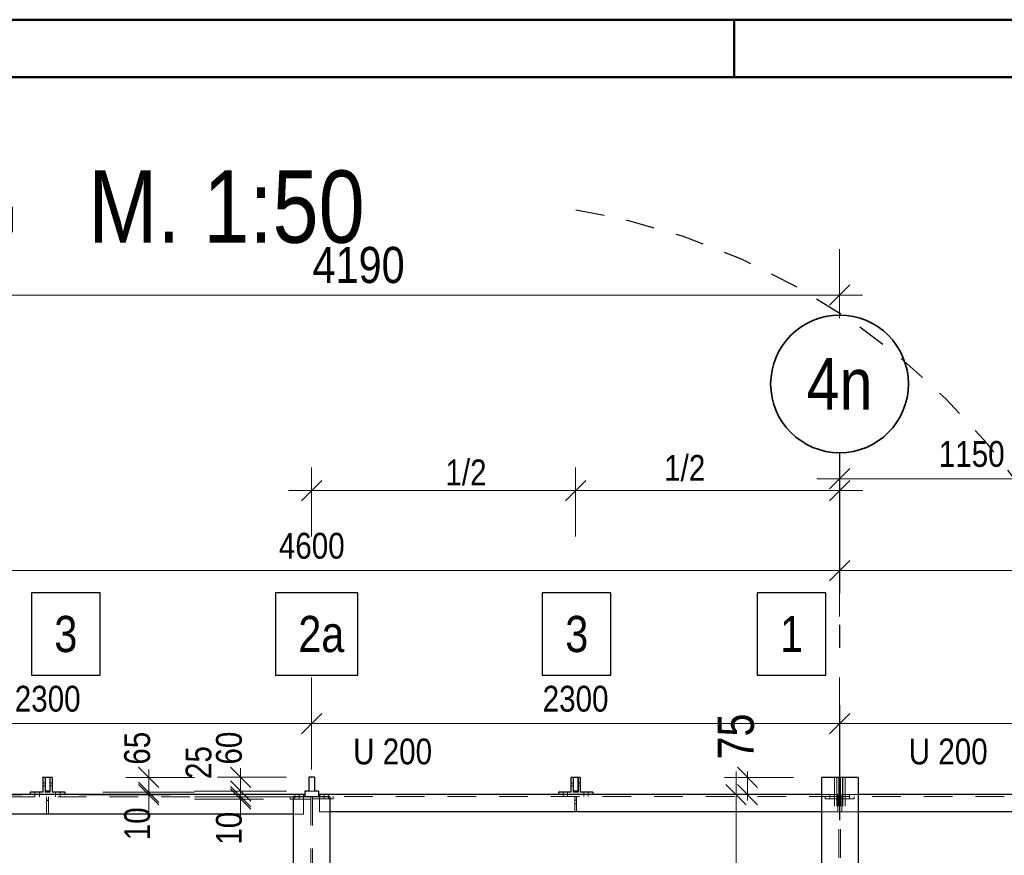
# Model space of a CAD drawing. Header units: millimetres. Extents: x 0 to 96, y -6 to 70.6.
# Tile 53 of 138: x 7.4 to 11.7, y 38.4 to 42. Entities that reach past the tile are written whole.
import ezdxf
from ezdxf.enums import TextEntityAlignment as Align

# ---------------------------------------------------------------- set-up
doc = ezdxf.new("R2010")
doc.units = ezdxf.units.MM
doc.linetypes.add('DASHDOTX2', pattern=[2, 1, -0.5, 0, -0.5])
doc.linetypes.add('HIDDEN', pattern=[0.375, 0.25, -0.125])
doc.layers.add('Achsen', color=7, linetype='Continuous', lineweight=20)
doc.styles.add('Arial Narrow', font='ARIALN.TTF')
doc.dimstyles.new('Arch_Strakon_dimstyle', dxfattribs={"dimtxt": 15.75, "dimasz": 1, "dimexe": 1.25, "dimexo": 0.0625, "dimgap": 1, "dimtad": 0, "dimdec": 3, "dimzin": 12, "dimdsep": 46, "dimtxsty": 'Arial Narrow', "dimblk": 'Arrowhead_Tick', "dimsah": 1, "dimcen": 0, "dimse1": 1, "dimse2": 1, "dimclrd": 6, "dimclrt": 2, "dimazin": 0, "dimtfac": 1, "dimtdec": 4, "dimtmove": 0, "dimatfit": 3, "dimldrblk": 'NONE', "dimfxl": 1, "dimtvp": 1, "dimtolj": 1, "dimtzin": 0, "dimlwd": 13, "dimarcsym": 2})

# ---------------------------------------------------------------- blocks, each defined once
blk = doc.blocks.new('Arrowhead_Tick')
at = {"color": 0, "linetype": 'Continuous', "lineweight": -2}
for p, q in [((0, 20), (0, -10)), ((-1, 0), (0, 0)), ((10, 0), (0, 0))]:
    blk.add_line(p, q, dxfattribs=at)
at = {"color": 2, "linetype": 'Continuous', "lineweight": 35}
blk.add_line((4.42, 4.42), (-4.42, -4.42), dxfattribs=at)
blk = doc.blocks.new('*D15')
at = {"layer": 'Achsen', "color": 6, "linetype": 'Continuous', "lineweight": 13}
blk.add_line((6.3701, 39.65), (10.9501, 39.65), dxfattribs=at)
at = {"layer": 'Defpoints', "color": 0}
for p in [(10.9601, 39.65), (6.3601, 38.7641), (10.9601, 38.7641)]:
    blk.add_point(p, dxfattribs=at)
at = {"layer": 'Achsen', "color": 6, "lineweight": 13, "xscale": 0.01, "yscale": 0.01, "zscale": 0.01}
blk.add_blockref('Arrowhead_Tick', (10.9601, 39.65), dxfattribs=at)
at = {"layer": 'Achsen', "color": 6, "lineweight": 13, "xscale": 0.01, "yscale": 0.01, "zscale": 0.01, "rotation": 180}
blk.add_blockref('Arrowhead_Tick', (6.3601, 39.65), dxfattribs=at)
at = {"layer": 'Achsen', "color": 3, "lineweight": -2, "insert": (8.6601, 39.7574), "char_height": 0.1125, "attachment_point": 5, "style": 'Arial Narrow'}
blk.add_mtext('\\A1;4600', dxfattribs=at)
blk = doc.blocks.new('_None')
blk = doc.blocks.new('*D16')
at = {"layer": 'Achsen', "color": 6, "linetype": 'Continuous', "lineweight": 13}
blk.add_line((10.9691, 39.65), (15.5491, 39.65), dxfattribs=at)
at = {"layer": 'Defpoints', "color": 0}
for p in [(10.9591, 40.1634), (15.5591, 40.1634), (15.5591, 39.65)]:
    blk.add_point(p, dxfattribs=at)
at = {"layer": 'Achsen', "color": 6, "lineweight": 13, "xscale": 0.01, "yscale": 0.01, "zscale": 0.01}
blk.add_blockref('Arrowhead_Tick', (15.5591, 39.65), dxfattribs=at)
at = {"layer": 'Achsen', "color": 6, "lineweight": 13, "xscale": 0.01, "yscale": 0.01, "zscale": 0.01, "rotation": 180}
blk.add_blockref('Arrowhead_Tick', (10.9591, 39.65), dxfattribs=at)
at = {"layer": 'Achsen', "color": 3, "lineweight": -2, "insert": (13.2591, 39.7574), "char_height": 0.1125, "attachment_point": 5, "style": 'Arial Narrow'}
blk.add_mtext('\\A1;4600', dxfattribs=at)
blk = doc.blocks.new('*D31')
at = {"layer": 'Achsen', "color": 6, "linetype": 'Continuous', "lineweight": 13}
blk.add_line((6.3701, 38.9836), (8.6495, 38.9836), dxfattribs=at)
at = {"layer": 'Defpoints', "color": 0}
for p in [(8.6595, 38.9836), (6.3601, 38.7641), (8.6595, 37.1492)]:
    blk.add_point(p, dxfattribs=at)
at = {"layer": 'Achsen', "color": 6, "lineweight": 13, "xscale": 0.01, "yscale": 0.01, "zscale": 0.01}
blk.add_blockref('Arrowhead_Tick', (8.6595, 38.9836), dxfattribs=at)
at = {"layer": 'Achsen', "color": 6, "lineweight": 13, "xscale": 0.01, "yscale": 0.01, "zscale": 0.01, "rotation": 180}
blk.add_blockref('Arrowhead_Tick', (6.3601, 38.9836), dxfattribs=at)
at = {"layer": 'Achsen', "color": 3, "lineweight": -2, "insert": (7.5098, 39.0911), "char_height": 0.1125, "attachment_point": 5, "style": 'Arial Narrow'}
blk.add_mtext('\\A1;2300', dxfattribs=at)
blk = doc.blocks.new('*D32')
at = {"layer": 'Achsen', "color": 6, "linetype": 'Continuous', "lineweight": 13}
blk.add_line((8.6695, 38.9836), (10.9491, 38.9836), dxfattribs=at)
at = {"layer": 'Defpoints', "color": 0}
for p in [(10.9591, 40.1634), (10.9591, 38.9836), (8.6595, 37.1492)]:
    blk.add_point(p, dxfattribs=at)
at = {"layer": 'Achsen', "color": 6, "lineweight": 13, "xscale": 0.01, "yscale": 0.01, "zscale": 0.01}
blk.add_blockref('Arrowhead_Tick', (10.9591, 38.9836), dxfattribs=at)
at = {"layer": 'Achsen', "color": 6, "lineweight": 13, "xscale": 0.01, "yscale": 0.01, "zscale": 0.01, "rotation": 180}
blk.add_blockref('Arrowhead_Tick', (8.6595, 38.9836), dxfattribs=at)
at = {"layer": 'Achsen', "color": 3, "lineweight": -2, "insert": (9.8093, 39.0911), "char_height": 0.1125, "attachment_point": 5, "style": 'Arial Narrow'}
blk.add_mtext('\\A1;2300', dxfattribs=at)
blk = doc.blocks.new('*D33')
at = {"layer": 'Achsen', "color": 6, "linetype": 'Continuous', "lineweight": 13}
blk.add_line((10.9691, 38.9836), (13.2497, 38.9836), dxfattribs=at)
at = {"layer": 'Defpoints', "color": 0}
for p in [(10.9591, 40.1634), (13.2597, 38.9836), (13.2597, 37.1492)]:
    blk.add_point(p, dxfattribs=at)
at = {"layer": 'Achsen', "color": 6, "lineweight": 13, "xscale": 0.01, "yscale": 0.01, "zscale": 0.01}
blk.add_blockref('Arrowhead_Tick', (13.2597, 38.9836), dxfattribs=at)
at = {"layer": 'Achsen', "color": 6, "lineweight": 13, "xscale": 0.01, "yscale": 0.01, "zscale": 0.01, "rotation": 180}
blk.add_blockref('Arrowhead_Tick', (10.9591, 38.9836), dxfattribs=at)
at = {"layer": 'Achsen', "color": 3, "lineweight": -2, "insert": (12.1094, 39.0911), "char_height": 0.1125, "attachment_point": 5, "style": 'Arial Narrow'}
blk.add_mtext('\\A1;2300.6', dxfattribs=at)
blk = doc.blocks.new('*D36')
at = {"layer": 'Achsen', "color": 6, "linetype": 'Continuous', "lineweight": 13}
for p, q in [((7.95, 38.6941), (7.95, 38.7041)), ((7.95, 38.6741), (7.95, 38.6841)), ((7.95, 38.6641), (7.95, 38.6541))]:
    blk.add_line(p, q, dxfattribs=at)
at = {"layer": 'Defpoints', "color": 0}
for p in [(7.5845, 38.6841), (7.5845, 38.6741), (7.95, 38.6841)]:
    blk.add_point(p, dxfattribs=at)
at = {"layer": 'Achsen', "color": 6, "lineweight": 13, "xscale": 0.01, "yscale": 0.01, "zscale": 0.01}
for p, rotation in [((7.95, 38.6741), 90), ((7.95, 38.6841), 270)]:
    blk.add_blockref('Arrowhead_Tick', p, dxfattribs=dict(at, rotation=rotation))
at = {"layer": 'Achsen', "color": 3, "lineweight": -2, "insert": (7.9, 38.547), "char_height": 0.1125, "attachment_point": 5, "rotation": 90, "style": 'Arial Narrow'}
blk.add_mtext('\\A1;10', dxfattribs=at)
blk = doc.blocks.new('*D37')
at = {"layer": 'Achsen', "color": 6, "linetype": 'Continuous', "lineweight": 13}
for p, q in [((7.95, 38.7591), (7.95, 38.7691)), ((7.95, 38.6841), (7.95, 38.7491)), ((7.95, 38.6741), (7.95, 38.6641))]:
    blk.add_line(p, q, dxfattribs=at)
at = {"layer": 'Defpoints', "color": 0}
for p in [(7.489, 38.7491), (7.95, 38.7491), (7.5845, 38.6841)]:
    blk.add_point(p, dxfattribs=at)
at = {"layer": 'Achsen', "color": 6, "lineweight": 13, "xscale": 0.01, "yscale": 0.01, "zscale": 0.01}
for p, rotation in [((7.95, 38.6841), 90), ((7.95, 38.7491), 270)]:
    blk.add_blockref('Arrowhead_Tick', p, dxfattribs=dict(at, rotation=rotation))
at = {"layer": 'Achsen', "color": 3, "lineweight": -2, "insert": (7.9, 38.8762), "char_height": 0.1125, "attachment_point": 5, "rotation": 90, "style": 'Arial Narrow'}
blk.add_mtext('\\A1;65', dxfattribs=at)
blk = doc.blocks.new('*D39')
at = {"layer": 'Achsen', "color": 6, "linetype": 'Continuous', "lineweight": 13}
for p, q in [((8.35, 38.6746), (8.35, 38.6846)), ((8.35, 38.6546), (8.35, 38.6646)), ((8.35, 38.6446), (8.35, 38.6346))]:
    blk.add_line(p, q, dxfattribs=at)
at = {"layer": 'Defpoints', "color": 0}
for p in [(8.35, 38.6646), (8.5657, 38.6646), (8.5657, 38.6546)]:
    blk.add_point(p, dxfattribs=at)
at = {"layer": 'Achsen', "color": 6, "lineweight": 13, "xscale": 0.01, "yscale": 0.01, "zscale": 0.01}
for p, rotation in [((8.35, 38.6546), 90), ((8.35, 38.6646), 270)]:
    blk.add_blockref('Arrowhead_Tick', p, dxfattribs=dict(at, rotation=rotation))
at = {"layer": 'Achsen', "color": 3, "lineweight": -2, "insert": (8.3, 38.5275), "char_height": 0.1125, "attachment_point": 5, "rotation": 90, "style": 'Arial Narrow'}
blk.add_mtext('\\A1;10', dxfattribs=at)
blk = doc.blocks.new('*D40')
at = {"layer": 'Achsen', "color": 6, "linetype": 'Continuous', "lineweight": 13}
for p, q in [((8.35, 38.6996), (8.35, 38.7096)), ((8.35, 38.6646), (8.35, 38.6896)), ((8.35, 38.6546), (8.35, 38.6446))]:
    blk.add_line(p, q, dxfattribs=at)
at = {"layer": 'Defpoints', "color": 0}
for p in [(8.35, 38.6896), (8.6295, 38.6896), (8.6295, 38.6646)]:
    blk.add_point(p, dxfattribs=at)
at = {"layer": 'Achsen', "color": 6, "lineweight": 13, "xscale": 0.01, "yscale": 0.01, "zscale": 0.01}
for p, rotation in [((8.35, 38.6646), 90), ((8.35, 38.6896), 270)]:
    blk.add_blockref('Arrowhead_Tick', p, dxfattribs=dict(at, rotation=rotation))
at = {"layer": 'Achsen', "color": 3, "lineweight": -2, "insert": (8.1676, 38.8137), "char_height": 0.1125, "attachment_point": 5, "rotation": 90, "style": 'Arial Narrow'}
blk.add_mtext('\\A1;25', dxfattribs=at)
blk = doc.blocks.new('*D41')
at = {"layer": 'Achsen', "color": 6, "linetype": 'Continuous', "lineweight": 13}
for p, q in [((8.35, 38.7596), (8.35, 38.7696)), ((8.35, 38.6896), (8.35, 38.7496)), ((8.35, 38.6796), (8.35, 38.6696))]:
    blk.add_line(p, q, dxfattribs=at)
at = {"layer": 'Defpoints', "color": 0}
for p in [(8.35, 38.7496), (8.647, 38.7496), (8.6295, 38.6896)]:
    blk.add_point(p, dxfattribs=at)
at = {"layer": 'Achsen', "color": 6, "lineweight": 13, "xscale": 0.01, "yscale": 0.01, "zscale": 0.01}
for p, rotation in [((8.35, 38.6896), 90), ((8.35, 38.7496), 270)]:
    blk.add_blockref('Arrowhead_Tick', p, dxfattribs=dict(at, rotation=rotation))
at = {"layer": 'Achsen', "color": 3, "lineweight": -2, "insert": (8.3, 38.8767), "char_height": 0.1125, "attachment_point": 5, "rotation": 90, "style": 'Arial Narrow'}
blk.add_mtext('\\A1;60', dxfattribs=at)
blk = doc.blocks.new('*D44')
at = {"layer": 'Achsen', "color": 6, "linetype": 'Continuous', "lineweight": 13}
blk.add_line((6.7791, 40.85), (10.9491, 40.85), dxfattribs=at)
at = {"layer": 'Defpoints', "color": 0}
for p in [(10.9591, 40.85), (6.7691, 40.1634), (10.9591, 40.1634)]:
    blk.add_point(p, dxfattribs=at)
at = {"layer": 'Achsen', "color": 6, "lineweight": 13, "xscale": 0.01, "yscale": 0.01, "zscale": 0.01}
blk.add_blockref('Arrowhead_Tick', (10.9591, 40.85), dxfattribs=at)
at = {"layer": 'Achsen', "color": 6, "lineweight": 13, "xscale": 0.01, "yscale": 0.01, "zscale": 0.01, "rotation": 180}
blk.add_blockref('Arrowhead_Tick', (6.7691, 40.85), dxfattribs=at)
at = {"layer": 'Achsen', "color": 2, "lineweight": -2, "insert": (8.8641, 40.9804), "char_height": 0.1575, "attachment_point": 5, "style": 'Arial Narrow'}
blk.add_mtext('\\A1;4190', dxfattribs=at)
blk = doc.blocks.new('*D69')
at = {"layer": 'Achsen', "color": 6, "linetype": 'Continuous', "lineweight": 13}
blk.add_line((10.5081, 37.0391), (10.5081, 38.6641), dxfattribs=at)
at = {"layer": 'Defpoints', "color": 0}
for p in [(10.5081, 38.6741), (10.8801, 38.6741), (6.1891, 37.0291)]:
    blk.add_point(p, dxfattribs=at)
at = {"layer": 'Achsen', "color": 6, "lineweight": 13, "xscale": 0.01, "yscale": 0.01, "zscale": 0.01}
for p, rotation in [((10.5081, 38.6741), 90), ((10.5081, 37.0291), 270)]:
    blk.add_blockref('Arrowhead_Tick', p, dxfattribs=dict(at, rotation=rotation))
at = {"layer": 'Achsen', "color": 2, "lineweight": 35, "insert": (10.3777, 37.8516), "char_height": 0.1575, "attachment_point": 5, "rotation": 90, "style": 'Arial Narrow'}
blk.add_mtext('\\A1;1645', dxfattribs=at)
blk = doc.blocks.new('*D70')
at = {"layer": 'Achsen', "color": 6, "linetype": 'Continuous', "lineweight": 13}
for p, q in [((10.5581, 38.7591), (10.5581, 38.7691)), ((10.5581, 38.6741), (10.5581, 38.7491)), ((10.5581, 38.6641), (10.5581, 38.6541))]:
    blk.add_line(p, q, dxfattribs=at)
at = {"layer": 'Defpoints', "color": 0}
for p in [(10.5581, 38.7491), (10.8801, 38.7491), (10.8801, 38.6741)]:
    blk.add_point(p, dxfattribs=at)
at = {"layer": 'Achsen', "color": 6, "lineweight": 13, "xscale": 0.01, "yscale": 0.01, "zscale": 0.01}
for p, rotation in [((10.5581, 38.6741), 90), ((10.5581, 38.7491), 270)]:
    blk.add_blockref('Arrowhead_Tick', p, dxfattribs=dict(at, rotation=rotation))
at = {"layer": 'Achsen', "color": 2, "lineweight": 35, "insert": (10.5081, 38.9271), "char_height": 0.1575, "attachment_point": 5, "rotation": 90, "style": 'Arial Narrow'}
blk.add_mtext('\\A1;75', dxfattribs=at)
blk = doc.blocks.new('*D82')
at = {"color": 6, "linetype": 'Continuous', "lineweight": 13}
blk.add_line((10.9701, 40.05), (12.0995, 40.05), dxfattribs=at)
at = {"layer": 'Defpoints', "color": 0}
for p in [(12.1095, 40.05), (10.9601, 38.7641), (12.1095, 38.6891)]:
    blk.add_point(p, dxfattribs=at)
at = {"color": 6, "lineweight": 13, "xscale": 0.01, "yscale": 0.01, "zscale": 0.01}
blk.add_blockref('Arrowhead_Tick', (12.1095, 40.05), dxfattribs=at)
at = {"color": 6, "lineweight": 13, "xscale": 0.01, "yscale": 0.01, "zscale": 0.01, "rotation": 180}
blk.add_blockref('Arrowhead_Tick', (10.9601, 40.05), dxfattribs=at)
at = {"color": 3, "lineweight": 35, "insert": (11.5348, 40.1574), "char_height": 0.1125, "attachment_point": 5, "style": 'Arial Narrow'}
blk.add_mtext('\\A1;1150', dxfattribs=at)

msp = doc.modelspace()

# ---------------------------------------------------------------- linework, layer by layer
at = {"color": 4, "linetype": 'Continuous', "lineweight": 50}
for p, q in [((87.5, 42.05), (0, 42.05)), ((87.25, 41.8), (1, 41.8))]:
    msp.add_line(p, q, dxfattribs=at)
at = {"color": 4, "linetype": 'Continuous', "lineweight": 50, "ltscale": 0.2}
msp.add_line((10.5, 42.05), (10.5, 41.8), dxfattribs=at)
at = {"color": 6, "linetype": 'Continuous', "lineweight": 13}
for p, q in [((8.6594765, 40.0987662), (8.6594765, 39.7987662)), ((9.8094699, 40.0987662), (9.8094699, 39.7987662)), ((9.8094699, 40.0987662), (9.8094699, 39.7987662)), ((10.9600699, 40.0987662), (10.9600699, 39.7987662)), ((8.5594765, 39.9987662), (9.9094699, 39.9987662)), ((9.7094699, 39.9987662), (11.0600699, 39.9987662))]:
    msp.add_line(p, q, dxfattribs=at)
at = {"color": 2, "linetype": 'Continuous', "lineweight": 35}
for p, q in [((8.7036707, 40.0429604), (8.6152823, 39.9545721)), ((9.8536641, 40.0429604), (9.7652757, 39.9545721)), ((9.8536641, 40.0429604), (9.7652757, 39.9545721)), ((11.0042641, 40.0429604), (10.9158757, 39.9545721))]:
    msp.add_line(p, q, dxfattribs=at)
at = {"color": 3, "linetype": 'Continuous', "lineweight": 25}
for p, q in [((7.7378347, 39.5526023), (7.4386097, 39.5526023)), ((7.4386097, 39.5526023), (7.4386097, 39.1951023)), ((7.7378347, 39.1951023), (7.7378347, 39.5526023)), ((8.8610154, 39.5526023), (8.501409, 39.5526023)), ((8.501409, 39.5526023), (8.501409, 39.1951023)), ((8.8610154, 39.1951023), (8.8610154, 39.5526023)), ((9.9635474, 39.5526023), (9.6643224, 39.5526023)), ((9.6643224, 39.5526023), (9.6643224, 39.1951023)), ((9.9635474, 39.1951023), (9.9635474, 39.5526023)), ((10.8992153, 39.5526023), (10.5999903, 39.5526023)), ((10.5999903, 39.5526023), (10.5999903, 39.1951023)), ((10.8992153, 39.1951023), (10.8992153, 39.5526023)), ((7.4386097, 39.1951023), (7.7378347, 39.1951023)), ((8.501409, 39.1951023), (8.8610154, 39.1951023)), ((9.6643224, 39.1951023), (9.9635474, 39.1951023)), ((10.5999903, 39.1951023), (10.8992153, 39.1951023))]:
    msp.add_line(p, q, dxfattribs=at)
at = {"color": 6, "linetype": 'HIDDEN', "lineweight": 13, "ltscale": 0.5}
for p, q in [((10.9370699, 38.7490763), (10.9370699, 38.5990763)), ((10.9470699, 38.7490763), (10.9470699, 38.5990763)), ((10.9475699, 38.7490763), (10.9475699, 38.5990763)), ((10.9563199, 38.7490763), (10.9563199, 37.1942261)), ((10.9638199, 38.7490763), (10.9638199, 37.1942261)), ((10.9725699, 38.7490763), (10.9725699, 38.5990763)), ((10.9730699, 38.7490763), (10.9730699, 38.5990763)), ((10.9830699, 38.7490763), (10.9830699, 38.5990763)), ((7.4984699, 38.7255763), (7.4884699, 38.7255763)), ((7.4984699, 38.7125563), (7.4884699, 38.7125563)), ((7.5294699, 38.7255763), (7.5194699, 38.7255763)), ((7.5294699, 38.7125563), (7.5194699, 38.7125563)), ((8.6719765, 38.6895763), (8.6469765, 38.6895763)), ((9.7989699, 38.7255763), (9.7889699, 38.7255763)), ((9.7989699, 38.7125563), (9.7889699, 38.7125563)), ((9.8299699, 38.7255763), (9.8199699, 38.7255763)), ((9.8299699, 38.7125563), (9.8199699, 38.7125563)), ((8.5794765, 38.6645763), (6.5786227, 38.6645763)), ((7.4544699, 38.6840763), (7.4544699, 38.6740763)), ((7.4544699, 38.6740763), (7.4544699, 38.6645763)), ((7.4734699, 38.6840763), (7.4734699, 38.6740763)), ((7.4734699, 38.6740763), (7.4734699, 38.6645763)), ((7.5049699, 38.6645763), (7.5049699, 38.6484806)), ((7.5129699, 38.6495763), (7.5049699, 38.6495763)), ((7.5129699, 38.6491367), (7.5049699, 38.6484806)), ((7.5049699, 38.6484806), (7.5049699, 38.5890763)), ((7.5129699, 38.6645763), (7.5129699, 38.6491367)), ((7.5129699, 38.6491367), (7.5129699, 38.5890763)), ((7.5444699, 38.6840763), (7.5444699, 38.6740763)), ((7.5444699, 38.6740763), (7.5444699, 38.6645763)), ((7.5634699, 38.6840763), (7.5634699, 38.6740763)), ((7.5634699, 38.6740763), (7.5634699, 38.6645763)), ((8.5657265, 38.6645763), (8.5657265, 38.6545763)), ((8.6557265, 38.6545763), (8.5657265, 38.6545763)), ((8.5862265, 38.6740763), (8.5862265, 38.6645763)), ((8.5862265, 38.6645763), (8.5862265, 38.6545763)), ((8.6052265, 38.6740763), (8.6052265, 38.6645763)), ((8.6052265, 38.6645763), (8.6052265, 38.6545763)), ((8.6244765, 38.6645763), (8.6244765, 38.5890763)), ((8.6557265, 38.6645763), (8.6557265, 37.1942261)), ((8.6894765, 38.6655763), (8.6632265, 38.6655763)), ((8.6632265, 38.6655763), (8.6632265, 38.6645763)), ((8.6632265, 38.6645763), (8.6632265, 37.1942261)), ((8.7532265, 38.6555763), (8.6632265, 38.6555763)), ((10.9515199, 38.6655763), (8.6944765, 38.6655763)), ((8.6944765, 38.6645763), (8.6944765, 38.5990763)), ((8.7137265, 38.6740763), (8.7137265, 38.6655763)), ((8.7137265, 38.6655763), (8.7137265, 38.6555763)), ((8.7327265, 38.6740763), (8.7327265, 38.6655763)), ((8.7327265, 38.6655763), (8.7327265, 38.6555763)), ((8.7532265, 38.6655763), (8.7532265, 38.6555763)), ((9.7549699, 38.6840763), (9.7549699, 38.6740763)), ((9.7549699, 38.6740763), (9.7549699, 38.6655763)), ((9.7739699, 38.6840763), (9.7739699, 38.6740763)), ((9.7739699, 38.6740763), (9.7739699, 38.6655763)), ((9.8134699, 38.6645763), (9.8054699, 38.6645763)), ((9.8054699, 38.6645763), (9.8054699, 38.6332338)), ((9.8134699, 38.6495763), (9.8054699, 38.6495763)), ((9.8134699, 38.6645763), (9.8134699, 38.6338899)), ((9.8449699, 38.6840763), (9.8449699, 38.6740763)), ((9.8449699, 38.6740763), (9.8449699, 38.6655763)), ((9.8639699, 38.6840763), (9.8639699, 38.6740763)), ((9.8639699, 38.6740763), (9.8639699, 38.6655763)), ((10.9515199, 38.6740763), (10.8800699, 38.6740763)), ((10.8965199, 38.6655763), (10.8965199, 38.6555763)), ((10.9565199, 38.6555763), (10.8965199, 38.6555763)), ((10.9170199, 38.6740763), (10.9170199, 38.6655763)), ((10.9170199, 38.6655763), (10.9170199, 38.6555763)), ((10.9360199, 38.6740763), (10.9360199, 38.6655763)), ((10.9360199, 38.6655763), (10.9360199, 38.6555763)), ((10.9515199, 38.6740763), (10.9515199, 38.5990763)), ((10.9565199, 38.6655763), (10.9515199, 38.6655763)), ((10.9565199, 38.6655763), (10.9565199, 38.6555763)), ((10.9686199, 38.6655763), (10.9634269, 38.6655763)), ((10.9634269, 38.6655763), (10.9634269, 38.6555763)), ((11.0234269, 38.6555763), (10.9634269, 38.6555763)), ((11.0400699, 38.6740763), (10.9686199, 38.6740763)), ((10.9686199, 38.6740763), (10.9686199, 38.5990763)), ((13.2515199, 38.6655763), (10.9686199, 38.6655763)), ((10.9839269, 38.6740763), (10.9839269, 38.6655763)), ((10.9839269, 38.6655763), (10.9839269, 38.6555763)), ((11.0029269, 38.6740763), (11.0029269, 38.6655763)), ((11.0029269, 38.6655763), (11.0029269, 38.6555763)), ((11.0234269, 38.6655763), (11.0234269, 38.6555763)), ((9.8134699, 38.6338899), (9.8054699, 38.6332338)), ((9.8054699, 38.6332338), (9.8054699, 38.5990763)), ((9.8134699, 38.6338899), (9.8134699, 38.5990763)), ((8.6244765, 38.5890763), (8.5794765, 38.5890763)), ((8.7394765, 38.5990763), (8.6944765, 38.5990763)), ((10.9515199, 38.5990763), (10.8800699, 38.5990763)), ((10.9686199, 38.5990763), (10.9515199, 38.5990763)), ((11.0400699, 38.5990763), (10.9686199, 38.5990763))]:
    msp.add_line(p, q, dxfattribs=at)
at = {"color": 9, "linetype": 'Continuous', "lineweight": 0}
for centre in [(7.4889699, 38.7490763), (8.6594765, 38.7495763), (9.8094699, 38.7490763), (7.5844699, 38.6840763), (7.5844699, 38.6740763)]:
    msp.add_circle(centre, 0.00111, dxfattribs=at)
at = {"color": 3, "linetype": 'HIDDEN', "lineweight": 25, "ltscale": 0.5}
msp.add_arc((9.3132762, 38.2644289), 3, 274.7234095, 82.0685902, dxfattribs=at)
at = {"layer": 'Achsen', "color": 3, "linetype": 'DASHDOTX2', "lineweight": 25, "ltscale": 0.5}
for p, q in [((10.9590671, 40.1633737), (10.9596598, 34.9628747)), ((3.2469417, 38.6742228), (8.0453093, 38.6742228))]:
    msp.add_line(p, q, dxfattribs=at)
at = {"layer": 'Achsen', "color": 3, "linetype": 'Continuous', "lineweight": 25}
for p, q in [((7.4984699, 38.7490763), (7.4884699, 38.7490763)), ((7.4884699, 38.7490763), (7.4884699, 38.6840763)), ((7.4984699, 38.7490763), (7.4984699, 38.6840763)), ((7.5189699, 38.7490763), (7.4989699, 38.7490763)), ((7.4989699, 38.7490763), (7.4989699, 38.6890763)), ((7.5189699, 38.7490763), (7.5189699, 38.6890763)), ((7.5294699, 38.7490763), (7.5194699, 38.7490763)), ((7.5194699, 38.7490763), (7.5194699, 38.6840763)), ((7.5294699, 38.7490763), (7.5294699, 38.6840763)), ((8.6719765, 38.7495763), (8.6469765, 38.7495763)), ((8.6469765, 38.7495763), (8.6469765, 38.6895763)), ((8.6719765, 38.7495763), (8.6719765, 38.6895763)), ((9.7989699, 38.7490763), (9.7889699, 38.7490763)), ((9.7889699, 38.7490763), (9.7889699, 38.6840763)), ((9.7989699, 38.7490763), (9.7989699, 38.6840763)), ((9.8194699, 38.7490763), (9.7994699, 38.7490763)), ((9.7994699, 38.7490763), (9.7994699, 38.6890763)), ((9.8194699, 38.7490763), (9.8194699, 38.6890763)), ((9.8299699, 38.7490763), (9.8199699, 38.7490763)), ((9.8199699, 38.7490763), (9.8199699, 38.6840763)), ((9.8299699, 38.7490763), (9.8299699, 38.6840763)), ((11.0400699, 38.7490763), (10.8800699, 38.7490763)), ((10.8800699, 38.7490763), (10.8800699, 37.1942261)), ((11.0400699, 38.7490763), (11.0400699, 37.1942261)), ((7.5189699, 38.6890763), (7.4989699, 38.6890763)), ((8.6469765, 38.6895763), (8.6294765, 38.6895763)), ((8.6294765, 38.6895763), (8.6294765, 38.6645763)), ((8.6894765, 38.6895763), (8.6719765, 38.6895763)), ((8.6894765, 38.6895763), (8.6894765, 38.6645763)), ((9.8194699, 38.6890763), (9.7994699, 38.6890763)), ((8.6244765, 38.6740763), (6.6448727, 38.6740763)), ((7.4884699, 38.6840763), (7.4339699, 38.6840763)), ((7.4339699, 38.6840763), (7.4339699, 38.6740763)), ((7.5194699, 38.6840763), (7.4984699, 38.6840763)), ((7.5839699, 38.6840763), (7.5294699, 38.6840763)), ((7.5839699, 38.6840763), (7.5839699, 38.6740763)), ((8.7394765, 38.6645763), (8.5794765, 38.6645763)), ((8.5794765, 38.6645763), (8.5794765, 37.1942261)), ((8.6244765, 38.6740763), (8.6244765, 38.6645763)), ((8.6944765, 38.6655763), (8.6894765, 38.6655763)), ((10.8800699, 38.6740763), (8.6944765, 38.6740763)), ((8.6944765, 38.6740763), (8.6944765, 38.6645763)), ((8.7394765, 38.6645763), (8.7394765, 37.1942261)), ((9.7889699, 38.6840763), (9.7344699, 38.6840763)), ((9.7344699, 38.6840763), (9.7344699, 38.6740763)), ((9.8199699, 38.6840763), (9.7989699, 38.6840763)), ((9.8844699, 38.6840763), (9.8299699, 38.6840763)), ((9.8844699, 38.6840763), (9.8844699, 38.6740763)), ((13.1800699, 38.6740763), (11.0400699, 38.6740763)), ((8.5794765, 38.5890763), (6.6448727, 38.5890763)), ((10.8800699, 38.5990763), (8.7394765, 38.5990763)), ((13.1800699, 38.5990763), (11.0400699, 38.5990763))]:
    msp.add_line(p, q, dxfattribs=at)
at = {"layer": 'Achsen', "color": 2, "linetype": 'Continuous', "lineweight": 35}
msp.add_circle((10.9590671, 40.4633737), 0.3, dxfattribs=at)
at = {"layer": 'Achsen', "color": 9, "linetype": 'Continuous', "lineweight": 0}
msp.add_circle((10.9600699, 38.7640763), 0.00111, dxfattribs=at)

# ---------------------------------------------------------------- texts
at = {"color": 1, "lineweight": 70, "style": 'Arial Narrow'}
msp.add_text('Grundriss Umgang Decke ü. EG   M. 1:50', height=0.315, dxfattribs=at).set_placement((2.2117906, 41.0780694))
at = {"color": 2, "lineweight": 35, "style": 'Arial Narrow'}
for s, p in [('3', (7.5386097, 39.2951023)), ('2a', (8.601409, 39.2951023)), ('3', (9.7643224, 39.2951023)), ('1', (10.6999903, 39.2951023))]:
    msp.add_text(s, height=0.1575, dxfattribs=at).set_placement(p)
at = {"color": 3, "lineweight": 25, "style": 'Arial Narrow'}
for p in [(8.8403065, 38.8058858), (11.2605513, 38.8058858)]:
    msp.add_text('U 200', height=0.1125, dxfattribs=at).set_placement(p)
at = {"layer": 'Achsen', "color": 4, "lineweight": 50, "style": 'Arial Narrow'}
msp.add_text('4n', height=0.225, dxfattribs=at).set_placement((10.9590671, 40.4633737), align=Align.MIDDLE_CENTER)
at = {"layer": 'Achsen', "color": 3, "lineweight": 25, "style": 'Arial Narrow'}
for p in [(10.1950936, 40.0411443), (9.2423877, 40.0215008)]:
    msp.add_text('1/2', height=0.1125, dxfattribs=at).set_placement(p)

# ---------------------------------------------------------------- dimensions: what is measured, and where the dimension line sits
at = {"lineweight": 35}
dim = msp.add_linear_dim(base=(12.1094699, 40.05), p1=(10.9600699, 38.7640763), p2=(12.1094699, 38.6890763), text='1150', dimstyle='Arch_Strakon_dimstyle', override={"dimscale": 0.01, "dimtxt": 11.25, "dimasz": 1, "dimgap": 5, "dimtad": 1, "dimjust": 0, "dimtih": 0, "dimtoh": 0, "dimdec": 6, "dimdsep": 46, "dimtxsty": 'Arial Narrow', "dimclrd": 6, "dimclrt": 3, "dimtix": 1, "dimtofl": 255, "dimtmove": 0, "dimatfit": 2, "dimfxl": 0, "dimfxlon": 0, "dimtvp": 44.444444, "dimlwd": 13}, dxfattribs=at)
dim.commit()
dim.dimension.update_dxf_attribs({"geometry": '*D82', "text_midpoint": (11.5347699, 40.05), "dimtype": 160})
at = {"layer": 'Achsen', "lineweight": -2}
for base, p1, p2, text, override, picture, middle in [((10.9590671, 40.85), (6.7690671, 40.1633737), (10.9590671, 40.1633737), '4190', {"dimscale": 0.01, "dimtxt": 15.75, "dimasz": 1, "dimgap": 5, "dimtad": 1, "dimjust": 0, "dimtih": 0, "dimtoh": 0, "dimdec": 4, "dimdsep": 46, "dimtxsty": 'Arial Narrow', "dimclrd": 6, "dimclrt": 2, "dimtix": 1, "dimtofl": 255, "dimtmove": 0, "dimatfit": 2, "dimfxl": 0, "dimfxlon": 0, "dimtvp": 31.746032, "dimlwd": 13}, '*D44', (8.8640671, 40.85)), ((10.9590671, 38.9836433), (8.6594765, 37.1492261), (10.9590671, 40.1633737), '2300', {"dimscale": 0.01, "dimtxt": 11.25, "dimasz": 1, "dimgap": 5, "dimtad": 1, "dimjust": 0, "dimtih": 0, "dimtoh": 0, "dimdec": 6, "dimdsep": 46, "dimtxsty": 'Arial Narrow', "dimclrd": 6, "dimclrt": 3, "dimtix": 1, "dimtofl": 255, "dimtmove": 0, "dimatfit": 2, "dimfxl": 0, "dimfxlon": 0, "dimtvp": 44.444444, "dimlwd": 13}, '*D32', (9.8092718, 38.9836433)), ((15.5590671, 39.65), (10.9590671, 40.1633737), (15.5590671, 40.1633737), '4600', {"dimscale": 0.01, "dimtxt": 11.25, "dimasz": 1, "dimgap": 5, "dimtad": 1, "dimjust": 0, "dimtih": 0, "dimtoh": 0, "dimdec": 3, "dimdsep": 46, "dimtxsty": 'Arial Narrow', "dimclrd": 6, "dimclrt": 3, "dimtix": 1, "dimtofl": 255, "dimtmove": 0, "dimatfit": 2, "dimfxl": 0, "dimfxlon": 0, "dimtvp": 44.444444, "dimlwd": 13}, '*D16', (13.2590671, 39.65)), ((13.2597065, 38.9836433), (10.9590671, 40.1633737), (13.2597065, 37.1492261), '2300.6', {"dimscale": 0.01, "dimtxt": 11.25, "dimasz": 1, "dimgap": 5, "dimtad": 1, "dimjust": 0, "dimtih": 0, "dimtoh": 0, "dimdec": 4, "dimdsep": 46, "dimtxsty": 'Arial Narrow', "dimclrd": 6, "dimclrt": 3, "dimtix": 1, "dimtofl": 255, "dimtmove": 0, "dimatfit": 2, "dimfxl": 0, "dimfxlon": 0, "dimtvp": 44.444444, "dimlwd": 13}, '*D33', (12.1093868, 38.9836433)), ((10.9600699, 39.65), (6.3600699, 38.7640763), (10.9600699, 38.7640763), '4600', {"dimscale": 0.01, "dimtxt": 11.25, "dimasz": 1, "dimgap": 5, "dimtad": 1, "dimjust": 0, "dimtih": 0, "dimtoh": 0, "dimdec": 3, "dimdsep": 46, "dimtxsty": 'Arial Narrow', "dimclrd": 6, "dimclrt": 3, "dimtix": 1, "dimtofl": 255, "dimtmove": 0, "dimatfit": 2, "dimfxl": 0, "dimfxlon": 0, "dimtvp": 44.444444, "dimlwd": 13}, '*D15', (8.6600699, 39.65)), ((8.6594765, 38.9836433), (6.3600699, 38.7640763), (8.6594765, 37.1492261), '2300', {"dimscale": 0.01, "dimtxt": 11.25, "dimasz": 1, "dimgap": 5, "dimtad": 1, "dimjust": 0, "dimtih": 0, "dimtoh": 0, "dimdec": 6, "dimdsep": 46, "dimtxsty": 'Arial Narrow', "dimclrd": 6, "dimclrt": 3, "dimtix": 1, "dimtofl": 255, "dimtmove": 0, "dimatfit": 2, "dimfxl": 0, "dimfxlon": 0, "dimtvp": 44.444444, "dimlwd": 13}, '*D31', (7.5097732, 38.9836433))]:
    dim = msp.add_linear_dim(base=base, p1=p1, p2=p2, text=text, dimstyle='Arch_Strakon_dimstyle', override=override, dxfattribs=at)
    dim.commit()
    dim.dimension.update_dxf_attribs({"geometry": picture, "text_midpoint": middle, "dimtype": 160})
at = {"layer": 'Achsen', "lineweight": 35}
for base, p1, p2, text, override, picture, middle in [((10.55808, 38.7490763), (10.8800699, 38.6740763), (10.8800699, 38.7490763), '75', {"dimscale": 0.01, "dimtxt": 15.75, "dimasz": 1, "dimgap": 5, "dimtad": 1, "dimjust": 4, "dimtih": 0, "dimtoh": 0, "dimdec": 3, "dimdsep": 46, "dimtxsty": 'Arial Narrow', "dimclrd": 6, "dimclrt": 2, "dimtix": 0, "dimtofl": 255, "dimtmove": 2, "dimatfit": 2, "dimfxl": 0, "dimfxlon": 0, "dimtvp": 31.746032, "dimlwd": 13}, '*D70', (10.50808, 38.9270513)), ((10.50808, 38.6740763), (6.1891126, 37.0290761), (10.8800699, 38.6740763), '1645', {"dimscale": 0.01, "dimtxt": 15.75, "dimasz": 1, "dimgap": 5, "dimtad": 1, "dimjust": 0, "dimtih": 0, "dimtoh": 0, "dimdec": 3, "dimdsep": 46, "dimtxsty": 'Arial Narrow', "dimclrd": 6, "dimclrt": 2, "dimtix": 1, "dimtofl": 255, "dimtmove": 0, "dimatfit": 2, "dimfxl": 0, "dimfxlon": 0, "dimtvp": 31.746032, "dimlwd": 13}, '*D69', (10.50808, 37.8515762))]:
    dim = msp.add_linear_dim(base=base, p1=p1, p2=p2, angle=90, text=text, dimstyle='Arch_Strakon_dimstyle', override=override, dxfattribs=at)
    dim.commit()
    dim.dimension.update_dxf_attribs({"geometry": picture, "text_midpoint": middle, "dimtype": 160})
at = {"layer": 'Achsen', "lineweight": -2}
for base, p1, p2, text, override, picture, middle in [((7.95, 38.7490763), (7.5844699, 38.6840763), (7.4889699, 38.7490763), '65', {"dimscale": 0.01, "dimtxt": 11.25, "dimasz": 1, "dimgap": 5, "dimtad": 1, "dimjust": 4, "dimtih": 0, "dimtoh": 0, "dimdec": 4, "dimdsep": 46, "dimtxsty": 'Arial Narrow', "dimclrd": 6, "dimclrt": 3, "dimtix": 0, "dimtofl": 255, "dimtmove": 2, "dimatfit": 2, "dimfxl": 0, "dimfxlon": 0, "dimtvp": 44.444444, "dimlwd": 13}, '*D37', (7.9, 38.8762013)), ((8.35, 38.7495763), (8.6294765, 38.6895763), (8.6469765, 38.7495763), '60', {"dimscale": 0.01, "dimtxt": 11.25, "dimasz": 1, "dimgap": 5, "dimtad": 1, "dimjust": 4, "dimtih": 0, "dimtoh": 0, "dimdec": 4, "dimdsep": 46, "dimtxsty": 'Arial Narrow', "dimclrd": 6, "dimclrt": 3, "dimtix": 0, "dimtofl": 255, "dimtmove": 2, "dimatfit": 2, "dimfxl": 0, "dimfxlon": 0, "dimtvp": 44.444444, "dimlwd": 13}, '*D41', (8.3, 38.8767013)), ((8.35, 38.6895763), (8.6294765, 38.6645763), (8.6294765, 38.6895763), '25', {"dimscale": 0.01, "dimtxt": 11.25, "dimasz": 1, "dimgap": 5, "dimtad": 0, "dimjust": 0, "dimtih": 0, "dimtoh": 0, "dimdec": 4, "dimdsep": 46, "dimtxsty": 'Arial Narrow', "dimclrd": 6, "dimclrt": 3, "dimtix": 0, "dimtofl": 255, "dimtmove": 2, "dimatfit": 2, "dimfxl": 0, "dimfxlon": 0, "dimtvp": 44.444444, "dimlwd": 13}, '*D40', (8.1675774, 38.8136979)), ((7.95, 38.6840763), (7.5844699, 38.6740763), (7.5844699, 38.6840763), '10', {"dimscale": 0.01, "dimtxt": 11.25, "dimasz": 1, "dimgap": 5, "dimtad": 1, "dimjust": 0, "dimtih": 0, "dimtoh": 0, "dimdec": 4, "dimdsep": 46, "dimtxsty": 'Arial Narrow', "dimclrd": 6, "dimclrt": 3, "dimtix": 0, "dimtofl": 255, "dimtmove": 2, "dimatfit": 2, "dimfxl": 0, "dimfxlon": 0, "dimtvp": 44.444444, "dimlwd": 13}, '*D36', (7.9, 38.5469513)), ((8.35, 38.6645763), (8.5657265, 38.6545763), (8.5657265, 38.6645763), '10', {"dimscale": 0.01, "dimtxt": 11.25, "dimasz": 1, "dimgap": 5, "dimtad": 1, "dimjust": 0, "dimtih": 0, "dimtoh": 0, "dimdec": 4, "dimdsep": 46, "dimtxsty": 'Arial Narrow', "dimclrd": 6, "dimclrt": 3, "dimtix": 0, "dimtofl": 255, "dimtmove": 2, "dimatfit": 2, "dimfxl": 0, "dimfxlon": 0, "dimtvp": 44.444444, "dimlwd": 13}, '*D39', (8.3, 38.5274513))]:
    dim = msp.add_linear_dim(base=base, p1=p1, p2=p2, angle=90, text=text, dimstyle='Arch_Strakon_dimstyle', override=override, dxfattribs=at)
    dim.commit()
    dim.dimension.update_dxf_attribs({"geometry": picture, "text_midpoint": middle, "dimtype": 160})

doc.saveas('drawing.dxf')
